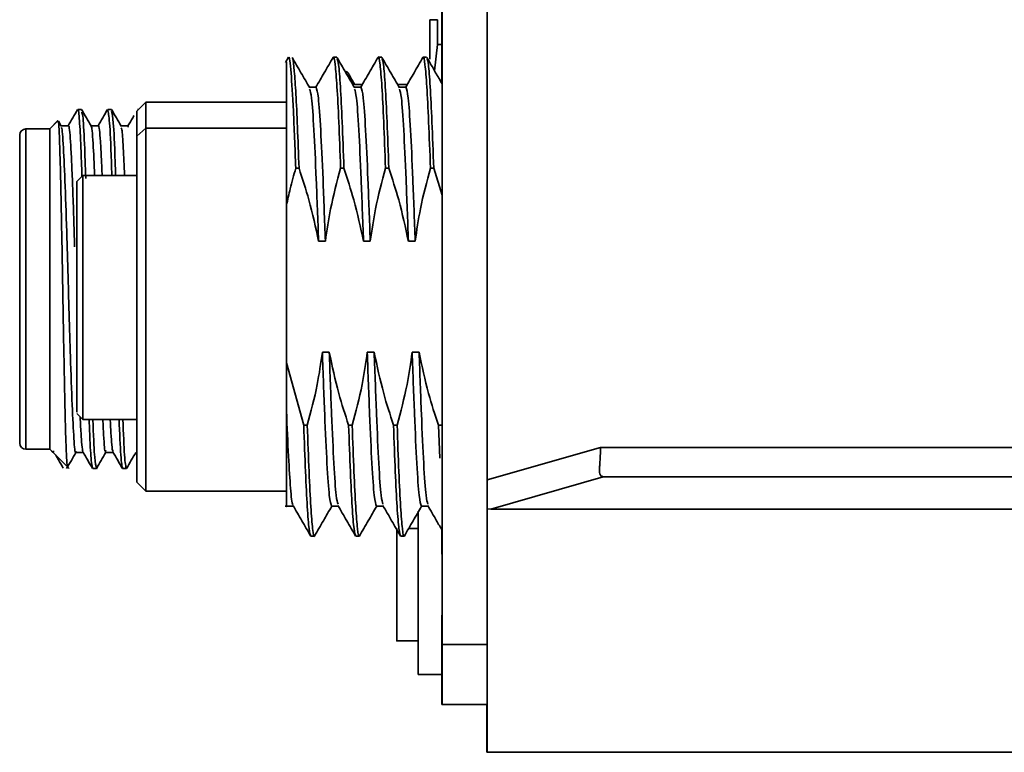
# Paper-space layout '图纸1' of a CAD drawing. Header units: millimetres. Extents: x 98 to 175, y 94 to 269.
# Tile 1 of 13: x 113.09 to 119.67, y 93.75 to 98.65. Entities that reach past the tile are written whole.
import ezdxf

# ---------------------------------------------------------------- set-up
doc = ezdxf.new("R2010")
doc.units = ezdxf.units.MM

psp = doc.layouts.new('图纸1')

# ---------------------------------------------------------------- linework, layer by layer
at = {"color": 7, "linetype": 'Continuous', "lineweight": 35}
for p, q in [((116.21, 107.4344), (116.21, 94.2544)), ((116.2101, 107.4344), (116.2101, 95.5745)), ((115.91, 103.9112), (115.91, 94.4744)), ((115.91, 102.928), (115.91, 95.4908)), ((115.9087, 98.8144), (115.9087, 98.3144)), ((115.9088, 98.8144), (115.9088, 98.3144)), ((115.9092, 98.8144), (115.9092, 98.3144)), ((115.9092, 98.8144), (115.9092, 98.3144)), ((115.91, 98.8144), (115.91, 98.3144)), ((115.8795, 98.4854), (115.8596, 98.3086)), ((115.9086, 98.4854), (115.8795, 98.4854)), ((114.8844, 98.4003), (114.8634, 98.3641)), ((115.2065, 98.3992), (115.1833, 98.3992)), ((115.5065, 98.3992), (115.4833, 98.3992)), ((115.8065, 98.3992), (115.7833, 98.3992)), ((115.2743, 98.3064), (115.2658, 98.2979)), ((115.2738, 98.3059), (115.2658, 98.2979)), ((115.2753, 98.2961), (115.2738, 98.3059)), ((115.9087, 98.3144), (115.9087, 98.2237)), ((115.9088, 98.2237), (115.9088, 98.3144)), ((115.9092, 98.3144), (115.9092, 98.223)), ((115.9092, 98.223), (115.9092, 98.3144)), ((115.91, 98.3144), (115.91, 95.7144)), ((115.0677, 98.1992), (115.0229, 98.1992)), ((115.3677, 98.1992), (115.3229, 98.1992)), ((115.3773, 98.2178), (115.3259, 98.2178)), ((115.677, 98.2178), (115.6122, 98.2178)), ((115.6677, 98.1992), (115.6229, 98.1992)), ((113.9299, 98.0992), (113.8699, 98.0392)), ((114.8699, 98.0992), (113.9299, 98.0992)), ((113.5008, 98.0505), (113.4759, 98.0505)), ((113.6743, 98.0392), (113.6759, 98.0505)), ((113.7009, 98.0505), (113.6759, 98.0505)), ((113.8812, 98.0505), (113.8759, 98.0505)), ((113.3444, 97.9765), (113.2884, 97.9205)), ((113.3439, 97.976), (113.2884, 97.9205)), ((113.3655, 97.9398), (113.3473, 97.9713)), ((113.4137, 97.9422), (113.3642, 97.9422)), ((113.6137, 97.9422), (113.5642, 97.9422)), ((113.8134, 97.9422), (113.7642, 97.9422)), ((113.8118, 97.9366), (113.8134, 97.9326)), ((113.2884, 97.9205), (113.1284, 97.9205)), ((113.87, 97.8731), (113.93, 97.925)), ((114.87, 97.925), (113.93, 97.925)), ((113.87, 97.6088), (113.5099, 97.6088)), ((114.932, 97.658), (114.9541, 97.658)), ((115.232, 97.658), (115.2541, 97.658)), ((115.532, 97.658), (115.5541, 97.658)), ((115.832, 97.658), (115.8541, 97.658)), ((115.9098, 97.478), (115.8541, 97.658)), ((115.9098, 96.0289), (115.9098, 97.667)), ((113.4699, 97.5683), (113.4699, 97.4892)), ((113.4699, 97.4892), (113.4699, 97.5683)), ((114.8701, 96.3568), (114.8701, 97.4105)), ((115.0848, 97.17), (115.1299, 97.17)), ((115.3848, 97.17), (115.4299, 97.17)), ((115.6848, 97.17), (115.7299, 97.17)), ((115.1561, 96.4284), (115.1098, 96.4284)), ((115.4561, 96.4284), (115.4098, 96.4284)), ((115.7561, 96.4284), (115.7098, 96.4284)), ((114.8701, 96.3568), (114.9851, 95.9404)), ((114.8701, 96.3568), (114.8701, 96.0353)), ((113.4699, 96.0192), (113.5099, 95.9792)), ((113.5099, 95.9792), (113.87, 95.9792)), ((115.0093, 95.9404), (114.9851, 95.9404)), ((115.3093, 95.9404), (115.2851, 95.9404)), ((115.6093, 95.9404), (115.5851, 95.9404)), ((115.9093, 95.9404), (115.8851, 95.9404)), ((115.8937, 95.7204), (115.8851, 95.9404)), ((115.9098, 95.701), (115.9098, 95.9136)), ((113.2884, 95.7805), (113.1284, 95.7805)), ((113.2884, 95.7805), (113.4189, 95.65)), ((113.2884, 95.7805), (113.3106, 95.7582)), ((113.3101, 95.7587), (113.2884, 95.7805)), ((113.3177, 95.7656), (113.3101, 95.7644)), ((113.3101, 95.7587), (113.3101, 95.7644)), ((116.2101, 95.5745), (116.9685, 95.7909)), ((116.9685, 95.7909), (120.0913, 95.7909)), ((113.4631, 95.7587), (113.5126, 95.7587)), ((113.6632, 95.7587), (113.7126, 95.7587)), ((113.6009, 95.6505), (113.5759, 95.6505)), ((113.6009, 95.6505), (113.603, 95.663)), ((113.8009, 95.6505), (113.7759, 95.6505)), ((113.8025, 95.6625), (113.8009, 95.6505)), ((116.9857, 95.5944), (116.2354, 95.3798)), ((117.007, 95.5944), (116.9876, 95.5949)), ((117.007, 95.5944), (127.0512, 95.5944)), ((113.8699, 95.5592), (113.9299, 95.4992)), ((113.9299, 95.4992), (114.8699, 95.4992)), ((114.8606, 95.3992), (114.9166, 95.3992)), ((115.172, 95.3992), (115.2166, 95.3992)), ((115.472, 95.3992), (115.5166, 95.3992)), ((115.772, 95.3992), (115.8166, 95.3992)), ((116.2101, 95.3812), (116.2101, 93.7544)), ((116.2354, 95.3798), (116.2101, 95.3812)), ((127.0513, 95.3798), (116.2354, 95.3798)), ((115.7489, 95.2494), (115.6862, 95.2494)), ((115.0333, 95.1992), (115.0565, 95.1992)), ((115.3333, 95.1992), (115.3565, 95.1992)), ((115.6333, 95.1992), (115.6565, 95.1992)), ((115.6069, 95.0573), (115.607, 95.0573)), ((115.6069, 94.9046), (115.6069, 95.0573)), ((115.607, 94.9046), (115.607, 95.0573)), ((115.6069, 94.9046), (115.6069, 94.9046)), ((115.6069, 94.8442), (115.6069, 94.9046)), ((115.607, 94.9046), (115.6069, 94.9046)), ((115.6069, 94.8442), (115.6069, 94.8442)), ((115.6069, 94.6916), (115.6069, 94.8442)), ((115.607, 94.8442), (115.6069, 94.8442)), ((115.607, 94.8442), (115.607, 94.9046)), ((115.607, 94.9046), (115.607, 94.9046)), ((115.607, 94.6916), (115.607, 94.8442)), ((115.607, 94.8442), (115.607, 94.8442)), ((115.6069, 94.6916), (115.607, 94.6916)), ((115.9097, 94.5544), (115.9094, 94.5544)), ((115.6069, 94.4994), (115.7489, 94.4994)), ((115.9094, 94.4544), (115.9097, 94.4544)), ((115.7489, 94.2744), (115.9089, 94.2744)), ((115.9079, 94.2744), (115.908, 94.0744)), ((115.9099, 94.0744), (115.908, 94.0744)), ((115.9099, 94.0744), (116.21, 94.0744)), ((116.2078, 93.7544), (116.2078, 94.0744)), ((116.21, 94.0542), (116.208, 94.0542)), ((116.2101, 93.7544), (116.2078, 93.7544)), ((116.2101, 93.7544), (127.0513, 93.7544))]:
    psp.add_line(p, q, dxfattribs=at)
at = {"color": 8, "linetype": 'Continuous', "lineweight": 35}
for p, q in [((113.4699, 97.4892), (113.4699, 97.4892)), ((115.91, 95.7144), (115.91, 95.7144)), ((115.91, 94.4744), (116.21, 94.4744))]:
    psp.add_line(p, q, dxfattribs=at)
at = {"color": 7, "linetype": 'Continuous', "lineweight": 35, "flags": 128}
for points in [[(115.8795, 98.4854), (115.8795, 98.5086), (115.8795, 98.5311), (115.8795, 98.5528), (115.8795, 98.5739), (115.8794, 98.5942), (115.8794, 98.6137), (115.8794, 98.6325), (115.8794, 98.6505)], [(115.9098, 97.7824), (115.9098, 98.0404), (115.9097, 98.2448), (115.9097, 98.3864), (115.9096, 98.4588), (115.9095, 98.4588), (115.9095, 98.3864), (115.9094, 98.2465)], [(114.8698, 98.3396), (114.8698, 98.3106), (114.8698, 98.2761), (114.8698, 98.2362), (114.8697, 98.1911), (114.8697, 98.1408), (114.8697, 98.0992)], [(113.87, 97.8731), (113.87, 97.9902), (113.8699, 98.0382), (113.8698, 98.0141), (113.8698, 97.9195), (113.8697, 97.7597), (113.8697, 97.6088)], [(113.0884, 95.8205), (113.0883, 95.8556), (113.0883, 95.9585), (113.0882, 96.1222), (113.0882, 96.3355), (113.0882, 96.5839), (113.0882, 96.8505), (113.0882, 97.1171), (113.0882, 97.3655), (113.0882, 97.5788), (113.0883, 97.7425), (113.0883, 97.8454), (113.0884, 97.8805)], [(113.0884, 95.8205), (113.0884, 95.8556), (113.0885, 95.9585), (113.0885, 96.1222), (113.0885, 96.3355), (113.0885, 96.5839), (113.0885, 96.8505), (113.0885, 97.1171), (113.0885, 97.3655), (113.0885, 97.5788), (113.0885, 97.7425), (113.0884, 97.8454), (113.0884, 97.8805)], [(113.1284, 95.7805), (113.1284, 95.8169), (113.1285, 95.9238), (113.1285, 96.0939), (113.1285, 96.3155), (113.1285, 96.5735), (113.1286, 96.8505), (113.1285, 97.1274), (113.1285, 97.3855), (113.1285, 97.6071), (113.1285, 97.7771), (113.1284, 97.884), (113.1284, 97.9205)], [(113.2884, 95.7805), (113.2884, 95.8169), (113.2885, 95.9238), (113.2885, 96.0939), (113.2885, 96.3155), (113.2885, 96.5735), (113.2886, 96.8505), (113.2885, 97.1274), (113.2885, 97.3855), (113.2885, 97.6071), (113.2885, 97.7771), (113.2884, 97.884), (113.2884, 97.9205)], [(113.8697, 97.6088), (113.8698, 97.719), (113.8698, 97.8546), (113.8699, 97.916), (113.8699, 97.8989), (113.87, 97.8044), (113.87, 97.6393), (113.8701, 97.415), (113.8701, 97.1475), (113.8701, 96.8554), (113.8701, 96.5594)], [(113.8697, 95.9792), (113.8697, 95.9049), (113.8698, 95.7253), (113.8698, 95.6082), (113.8699, 95.5602), (113.8699, 95.5843), (113.87, 95.6789), (113.87, 95.8387), (113.8701, 96.0543), (113.8701, 96.3132), (113.8701, 96.6003), (113.8701, 96.899), (113.8701, 97.1919), (113.8701, 97.4619), (113.8701, 97.6935), (113.87, 97.8731)], [(113.93, 97.925), (113.9301, 97.7448), (113.9301, 97.5136), (113.9301, 97.2438), (113.9301, 96.9501), (113.9301, 96.6483), (113.9301, 96.3546), (113.9301, 96.0848), (113.9301, 95.8536), (113.93, 95.6734), (113.93, 95.5538), (113.9299, 95.5014), (113.9299, 95.4992)], [(114.87, 97.925), (114.8701, 97.7448), (114.8701, 97.5136), (114.8701, 97.2438), (114.8701, 96.9501), (114.8701, 96.6483), (114.8701, 96.3546), (114.8701, 96.0848), (114.8701, 95.8536), (114.87, 95.6734), (114.87, 95.5538), (114.8699, 95.5014), (114.8699, 95.4992)], [(113.0884, 95.8605), (113.0883, 95.9006), (113.0883, 96.0176), (113.0882, 96.2022), (113.0882, 96.4392), (113.0882, 96.7096), (113.0882, 96.9914), (113.0882, 97.2617), (113.0882, 97.4988), (113.0883, 97.6833), (113.0883, 97.8004), (113.0884, 97.8405)], [(113.0884, 95.8605), (113.0884, 95.9006), (113.0885, 96.0176), (113.0885, 96.2022), (113.0885, 96.4392), (113.0885, 96.7096), (113.0885, 96.9914), (113.0885, 97.2617), (113.0885, 97.4988), (113.0885, 97.6833), (113.0884, 97.8004), (113.0884, 97.8405)], [(115.9098, 97.7824), (115.9098, 97.7695), (115.9098, 97.756), (115.9098, 97.742), (115.9098, 97.7275), (115.9098, 97.7127), (115.9098, 97.6976), (115.9098, 97.6823), (115.9098, 97.667)], [(113.5099, 95.9792), (113.5099, 95.9792), (113.5099, 96.0154), (113.51, 96.1208), (113.51, 96.2861), (113.51, 96.4967), (113.51, 96.734), (113.51, 96.9771), (113.51, 97.2044), (113.51, 97.396), (113.51, 97.5349), (113.5099, 97.6088)], [(113.4699, 97.5683), (113.4698, 97.4909), (113.4698, 97.3462), (113.4698, 97.1484), (113.4697, 96.9166), (113.4697, 96.6734), (113.4698, 96.4424), (113.4698, 96.2462), (113.4698, 96.1036), (113.4699, 96.0287), (113.4699, 96.0287), (113.47, 96.1036), (113.47, 96.2462), (113.47, 96.4424), (113.47, 96.6734), (113.47, 96.9166), (113.47, 97.1484), (113.47, 97.3462), (113.47, 97.4909), (113.4699, 97.5683)], [(113.4699, 97.4892), (113.4699, 97.4395), (113.4699, 97.3973), (113.4699, 97.3691), (113.4699, 97.3592), (113.4699, 97.3691), (113.4699, 97.3973), (113.4699, 97.4395), (113.4699, 97.4892)], [(113.4698, 97.2088), (113.4698, 97.2394), (113.4698, 97.2811), (113.4698, 97.3269), (113.4698, 97.3687), (113.4698, 97.3993), (113.4698, 97.4134), (113.4698, 97.4086), (113.4699, 97.3858), (113.4699, 97.3488), (113.4699, 97.304)], [(113.4699, 97.2088), (113.4699, 97.2394), (113.4699, 97.2811), (113.4699, 97.3269), (113.4699, 97.3687), (113.4699, 97.3993), (113.4699, 97.4134), (113.47, 97.4086), (113.47, 97.3858), (113.47, 97.3488), (113.47, 97.304)], [(113.4699, 97.304), (113.4699, 97.2755), (113.4699, 97.249), (113.4699, 97.2262), (113.4698, 97.2088), (113.4698, 97.1978), (113.4698, 97.194), (113.4698, 97.1978), (113.4698, 97.2088)], [(113.47, 97.304), (113.47, 97.2755), (113.47, 97.249), (113.47, 97.2262), (113.47, 97.2088), (113.4699, 97.1978), (113.4699, 97.194), (113.4699, 97.1978), (113.4699, 97.2088)], [(113.4698, 96.9294), (113.4698, 96.96), (113.4698, 97.0018), (113.4698, 97.0475), (113.4698, 97.0893), (113.4698, 97.1199), (113.4698, 97.1341), (113.4698, 97.1293), (113.4698, 97.1064), (113.4698, 97.0694), (113.4698, 97.0247)], [(113.4699, 96.9239), (113.4699, 96.9546), (113.4699, 96.9963), (113.4699, 97.0421), (113.4699, 97.0839), (113.4699, 97.1145), (113.4699, 97.1286), (113.4699, 97.1238), (113.4699, 97.101), (113.4699, 97.0639), (113.4699, 97.0192)], [(113.47, 96.9294), (113.47, 96.96), (113.47, 97.0018), (113.47, 97.0475), (113.47, 97.0893), (113.47, 97.1199), (113.47, 97.1341), (113.47, 97.1293), (113.47, 97.1064), (113.47, 97.0694), (113.47, 97.0247)], [(113.4698, 97.0247), (113.4698, 96.9962), (113.4698, 96.9697), (113.4698, 96.9469), (113.4698, 96.9294), (113.4698, 96.9184), (113.4698, 96.9147), (113.4698, 96.9184), (113.4698, 96.9294)], [(113.4699, 97.0192), (113.4699, 96.9907), (113.4699, 96.9642), (113.4699, 96.9414), (113.4699, 96.9239), (113.4699, 96.913), (113.4699, 96.9092), (113.4699, 96.913), (113.4699, 96.9239)], [(113.47, 97.0247), (113.47, 96.9962), (113.47, 96.9697), (113.47, 96.9469), (113.47, 96.9294), (113.47, 96.9184), (113.47, 96.9147), (113.47, 96.9184), (113.47, 96.9294)], [(113.4698, 96.5939), (113.4698, 96.6246), (113.4698, 96.6663), (113.4698, 96.7121), (113.4698, 96.7539), (113.4698, 96.7845), (113.4699, 96.7986), (113.4699, 96.7938), (113.4699, 96.771), (113.4699, 96.7339), (113.4699, 96.6892)], [(113.4698, 96.5563), (113.4698, 96.5869), (113.4698, 96.6287), (113.4698, 96.6744), (113.4698, 96.7162), (113.4698, 96.7468), (113.4698, 96.7609), (113.4698, 96.7562), (113.4698, 96.7333), (113.4698, 96.6963), (113.4698, 96.6515)], [(113.4699, 96.5939), (113.4699, 96.6246), (113.4699, 96.6663), (113.4699, 96.7121), (113.4699, 96.7539), (113.4699, 96.7845), (113.4699, 96.7986), (113.4699, 96.7938), (113.4699, 96.771), (113.4699, 96.7339), (113.4699, 96.6892)], [(113.47, 96.5563), (113.47, 96.5869), (113.47, 96.6287), (113.47, 96.6744), (113.47, 96.7162), (113.47, 96.7468), (113.47, 96.7609), (113.47, 96.7562), (113.47, 96.7333), (113.47, 96.6963), (113.47, 96.6515)], [(113.4699, 96.6892), (113.4699, 96.6607), (113.4699, 96.6342), (113.4699, 96.6114), (113.4699, 96.5939), (113.4699, 96.583), (113.4699, 96.5792), (113.4699, 96.583), (113.4698, 96.5939)], [(113.4699, 96.6892), (113.4699, 96.6607), (113.4699, 96.6342), (113.4699, 96.6114), (113.4699, 96.5939), (113.4699, 96.583), (113.4699, 96.5792), (113.4699, 96.583), (113.4699, 96.5939)], [(113.4698, 96.6515), (113.4698, 96.6231), (113.4698, 96.5965), (113.4698, 96.5738), (113.4698, 96.5563), (113.4698, 96.5453), (113.4698, 96.5415), (113.4698, 96.5453), (113.4698, 96.5563)], [(113.47, 96.6515), (113.47, 96.6231), (113.47, 96.5965), (113.47, 96.5738), (113.47, 96.5563), (113.47, 96.5453), (113.47, 96.5415), (113.47, 96.5453), (113.47, 96.5563)], [(113.4698, 96.2446), (113.4698, 96.2752), (113.4698, 96.317), (113.4698, 96.3627), (113.4698, 96.4045), (113.4698, 96.4351), (113.4698, 96.4492), (113.4698, 96.4444), (113.4698, 96.4216), (113.4698, 96.3846), (113.4698, 96.3398)], [(113.4699, 96.2446), (113.4699, 96.2752), (113.4699, 96.317), (113.4699, 96.3627), (113.4699, 96.4045), (113.4699, 96.4351), (113.47, 96.4492), (113.47, 96.4444), (113.47, 96.4216), (113.47, 96.3846), (113.47, 96.3398)], [(113.4698, 96.3398), (113.4698, 96.3114), (113.4698, 96.2848), (113.4698, 96.2621), (113.4698, 96.2446), (113.4698, 96.2336), (113.4698, 96.2298), (113.4698, 96.2336), (113.4698, 96.2446)], [(113.47, 96.3398), (113.47, 96.3114), (113.47, 96.2848), (113.47, 96.2621), (113.47, 96.2446), (113.47, 96.2336), (113.47, 96.2298), (113.47, 96.2336), (113.4699, 96.2446)], [(113.4699, 96.1239), (113.4699, 96.1546), (113.4699, 96.1963), (113.4699, 96.2421), (113.4699, 96.2839), (113.4699, 96.3145), (113.4699, 96.3286), (113.4699, 96.3238), (113.4699, 96.301), (113.4699, 96.2639), (113.4699, 96.2192)], [(113.4699, 96.2192), (113.4699, 96.1907), (113.4699, 96.1642), (113.4699, 96.1414), (113.4699, 96.1239), (113.4699, 96.113), (113.4699, 96.1092), (113.4699, 96.113), (113.4699, 96.1239)], [(114.8699, 95.4003), (114.8699, 95.4167), (114.87, 95.4528), (114.87, 95.5081), (114.87, 95.5817), (114.87, 95.6727), (114.8701, 95.7796), (114.8701, 95.9011), (114.8701, 96.0353)], [(115.9098, 96.0289), (115.9098, 96.0136), (115.9098, 95.9983), (115.9098, 95.9832), (115.9098, 95.9684), (115.9098, 95.954), (115.9098, 95.94), (115.9098, 95.9265), (115.9098, 95.9136)], [(115.91, 95.7144), (115.91, 95.4881), (115.9099, 95.2705), (115.9099, 95.0699), (115.9099, 94.8942), (115.9099, 94.7499), (115.9098, 94.6427), (115.9098, 94.5767), (115.9097, 94.5544)], [(115.9097, 94.4544), (115.9098, 94.4734), (115.9098, 94.53), (115.9099, 94.6223), (115.9099, 94.7476), (115.9099, 94.9022), (115.9099, 95.0812), (115.91, 95.2794), (115.91, 95.4908)], [(115.7489, 94.2744), (115.749, 94.3106), (115.749, 94.4148), (115.749, 94.5744), (115.7491, 94.7702), (115.7491, 94.9786), (115.749, 95.1744), (115.749, 95.334), (115.749, 95.3668)], [(115.7489, 95.3665), (115.7489, 95.334), (115.7489, 95.2462)], [(115.607, 94.8744), (115.607, 94.7309), (115.607, 94.6092), (115.607, 94.528), (115.6069, 94.4994), (115.6069, 94.528), (115.6069, 94.6092), (115.6069, 94.7309), (115.6069, 94.8744), (115.6069, 95.0179), (115.6069, 95.1396), (115.6069, 95.2209), (115.6069, 95.2494), (115.607, 95.2209), (115.607, 95.1396), (115.607, 95.0179), (115.607, 94.8744)], [(115.7489, 95.2494), (115.749, 95.2209), (115.749, 95.1396), (115.749, 95.0179), (115.749, 94.8744)], [(115.9089, 94.2744), (115.909, 94.3106), (115.909, 94.4148), (115.909, 94.5744), (115.9091, 94.7702), (115.9091, 94.9786), (115.909, 95.1744), (115.909, 95.2465)], [(115.9092, 95.2384), (115.9092, 95.2322), (115.9092, 95.0144), (115.9092, 94.8235), (115.9093, 94.6668), (115.9093, 94.5503), (115.9094, 94.4786), (115.9094, 94.4544)], [(115.9096, 95.228), (115.9096, 95.2371), (115.9096, 95.2541)], [(115.9094, 94.5544), (115.9094, 94.5767), (115.9093, 94.6427), (115.9093, 94.7499), (115.9093, 94.8942), (115.9092, 95.0699), (115.9092, 95.2258)], [(115.749, 94.8744), (115.749, 94.7309), (115.749, 94.6092), (115.749, 94.528), (115.7489, 94.4994)], [(115.7489, 94.4994), (115.7489, 94.4148), (115.7489, 94.3106), (115.7489, 94.2744)], [(115.91, 94.4744), (115.91, 94.3964), (115.91, 94.3213), (115.91, 94.2522), (115.91, 94.1916), (115.91, 94.1418), (115.91, 94.1049), (115.9099, 94.0821), (115.9099, 94.0744)], [(116.21, 94.2544), (116.21, 94.2153), (116.21, 94.1778), (116.21, 94.1432), (116.21, 94.1128), (116.21, 94.0879), (116.21, 94.0694), (116.21, 94.058), (116.21, 94.0542)], [(116.208, 94.0542), (116.2079, 94.058), (116.2079, 94.0694), (116.2079, 94.0744)]]:
    psp.add_lwpolyline(points, dxfattribs=at)
at = {"color": 7, "linetype": 'Continuous', "lineweight": 35}
for centre, radius, start, end in [((296.3232, 98.4001), 180.4951, 179.920523, 180.004182), ((-95.3311, 98.3806), 211.1597, 0.002533, 0.073228), ((54.1278, 97.9709), 59.8022, 359.956078, 0.122946), ((54.9901, 97.9708), 59.8799, 359.956172, 0.122823), ((113.1284, 97.8805), 0.04, 90, 180), ((113.1284, 95.8205), 0.04, 180, 270)]:
    psp.add_arc(centre, radius, start, end, dxfattribs=at)
for points, knots in [([(115.8284, 98.6505), (115.8295, 98.6505), (115.8315, 98.6505), (115.8444, 98.6505), (115.8592, 98.6505), (115.8727, 98.6505), (115.8794, 98.6505)], [0, 0, 0, 0, 0.340615, 0.55999, 0.779146, 1, 1, 1, 1]), ([(114.932, 97.658), (114.9269, 97.7941), (114.9165, 98.0662), (114.901, 98.3086), (114.8898, 98.418), (114.8839, 98.3924), (114.8831, 98.3892)], [0, 0, 0, 0, 0.318074, 0.636148, 0.954221, 1, 1, 1, 1]), ([(115.0259, 98.1941), (115.0062, 98.2282), (114.9667, 98.2963), (114.9273, 98.3644), (114.9076, 98.3985)], [0, 0, 0, 0, 0.499931, 1, 1, 1, 1]), ([(115.182, 98.3986), (115.1623, 98.3645), (115.1238, 98.2981), (115.0853, 98.2316), (115.0666, 98.1992)], [0, 0, 0, 0, 0.512832, 1, 1, 1, 1]), ([(115.232, 97.658), (115.228, 97.7656), (115.2199, 97.9808), (115.2077, 98.2173), (115.1955, 98.3604), (115.1865, 98.4161), (115.1815, 98.3923), (115.1806, 98.388)], [0, 0, 0, 0, 0.236767, 0.473534, 0.710301, 0.947068, 1, 1, 1, 1]), ([(115.3259, 98.1941), (115.3062, 98.2282), (115.2667, 98.2963), (115.2273, 98.3645), (115.2075, 98.3986)], [0, 0, 0, 0, 0.499931, 1, 1, 1, 1]), ([(115.482, 98.3986), (115.4623, 98.3645), (115.4238, 98.2981), (115.3853, 98.2316), (115.3666, 98.1992)], [0, 0, 0, 0, 0.512832, 1, 1, 1, 1]), ([(115.532, 97.658), (115.528, 97.7656), (115.5199, 97.9808), (115.5077, 98.2173), (115.4955, 98.3604), (115.4865, 98.4161), (115.4815, 98.3923), (115.4806, 98.388)], [0, 0, 0, 0, 0.236767, 0.473534, 0.710301, 0.947068, 1, 1, 1, 1]), ([(115.6259, 98.1941), (115.6062, 98.2282), (115.5667, 98.2963), (115.5273, 98.3645), (115.5075, 98.3986)], [0, 0, 0, 0, 0.499931, 1, 1, 1, 1]), ([(115.782, 98.3986), (115.7623, 98.3645), (115.7238, 98.2981), (115.6853, 98.2316), (115.6666, 98.1992)], [0, 0, 0, 0, 0.512832, 1, 1, 1, 1]), ([(115.832, 97.658), (115.828, 97.7656), (115.8199, 97.9808), (115.8077, 98.2173), (115.7955, 98.3604), (115.7865, 98.4161), (115.7815, 98.3923), (115.7806, 98.388)], [0, 0, 0, 0, 0.236767, 0.473534, 0.710301, 0.947068, 1, 1, 1, 1]), ([(115.91, 98.2216), (115.8955, 98.2465), (115.8614, 98.3055), (115.8273, 98.3645), (115.8075, 98.3986)], [0, 0, 0, 0, 0.422294, 1, 1, 1, 1]), ([(114.8699, 98.3604), (114.8699, 98.3632), (114.8699, 98.3795), (114.87, 98.2249), (114.8701, 97.902), (114.8701, 97.5745), (114.8701, 97.4105)], [0, 0, 0, 0, 0.064651, 0.376359, 0.687673, 1, 1, 1, 1]), ([(114.9084, 98.3886), (114.9096, 98.389), (114.9143, 98.3907), (114.9225, 98.3147), (114.933, 98.163), (114.9436, 97.943), (114.9506, 97.753), (114.9541, 97.658)], [0, 0, 0, 0, 0.076604, 0.307453, 0.538302, 0.769151, 1, 1, 1, 1]), ([(115.2089, 98.3891), (115.212, 98.3808), (115.2192, 98.362), (115.2303, 98.214), (115.2422, 97.9817), (115.2502, 97.7659), (115.2541, 97.658)], [0, 0, 0, 0, 0.210345, 0.473563, 0.736782, 1, 1, 1, 1]), ([(115.5089, 98.3891), (115.512, 98.3808), (115.5192, 98.362), (115.5303, 98.214), (115.5422, 97.9817), (115.5502, 97.7659), (115.5541, 97.658)], [0, 0, 0, 0, 0.210345, 0.473563, 0.736782, 1, 1, 1, 1]), ([(115.8089, 98.3891), (115.812, 98.3808), (115.8192, 98.362), (115.8303, 98.214), (115.8422, 97.9817), (115.8502, 97.7659), (115.8541, 97.658)], [0, 0, 0, 0, 0.210345, 0.473563, 0.736782, 1, 1, 1, 1]), ([(115.3276, 98.2148), (115.3159, 98.2351), (115.2998, 98.263), (115.2836, 98.2909), (115.2793, 98.2984)], [0, 0, 0, 0, 0.729645, 1, 1, 1, 1]), ([(115.0848, 97.17), (115.0795, 97.313), (115.0691, 97.5989), (115.0534, 97.9293), (115.0387, 98.1457), (115.0291, 98.1736), (115.0248, 98.1862)], [0, 0, 0, 0, 0.261602, 0.523204, 0.784806, 1, 1, 1, 1]), ([(115.3848, 97.17), (115.3795, 97.313), (115.3691, 97.5989), (115.3534, 97.9293), (115.3387, 98.1457), (115.3291, 98.1736), (115.3248, 98.1862)], [0, 0, 0, 0, 0.261602, 0.523204, 0.784806, 1, 1, 1, 1]), ([(115.6848, 97.17), (115.6795, 97.313), (115.6691, 97.5989), (115.6534, 97.9293), (115.6387, 98.1457), (115.6291, 98.1736), (115.6248, 98.1862)], [0, 0, 0, 0, 0.261602, 0.523204, 0.784806, 1, 1, 1, 1]), ([(113.4747, 98.0498), (113.4641, 98.0315), (113.443, 97.9949), (113.4219, 97.9584), (113.4113, 97.9401)], [0, 0, 0, 0, 0.500021, 1, 1, 1, 1]), ([(113.5042, 97.603), (113.5019, 97.6701), (113.4963, 97.833), (113.4873, 97.9838), (113.4802, 98.0631), (113.4764, 98.0453), (113.4759, 98.0429)], [0, 0, 0, 0, 0.245185, 0.59496, 0.944735, 1, 1, 1, 1]), ([(113.5653, 97.9403), (113.5547, 97.9586), (113.5336, 97.9951), (113.5124, 98.0317), (113.5019, 98.05)], [0, 0, 0, 0, 0.499976, 1, 1, 1, 1]), ([(113.5023, 98.0317), (113.5047, 98.0281), (113.511, 98.0188), (113.5201, 97.8603), (113.5268, 97.6704), (113.5296, 97.59)], [0, 0, 0, 0, 0.2706382, 0.691353, 1, 1, 1, 1]), ([(113.6747, 98.0498), (113.6641, 98.0315), (113.643, 97.9949), (113.6219, 97.9584), (113.6113, 97.9401)], [0, 0, 0, 0, 0.500021, 1, 1, 1, 1]), ([(113.6759, 98.0505), (113.6801, 98.0308), (113.6884, 97.9915), (113.6978, 97.8032), (113.703, 97.6396), (113.7039, 97.6088)], [0, 0, 0, 0, 0.448109, 0.896218, 1, 1, 1, 1]), ([(113.7655, 97.9398), (113.755, 97.9581), (113.7338, 97.9947), (113.7127, 98.0312), (113.7021, 98.0495)], [0, 0, 0, 0, 0.499978, 1, 1, 1, 1]), ([(113.7025, 98.0382), (113.7062, 98.0206), (113.714, 97.9826), (113.7228, 97.803), (113.728, 97.6396), (113.7289, 97.6088)], [0, 0, 0, 0, 0.412792, 0.889577, 1, 1, 1, 1]), ([(113.8516, 98.0098), (113.8488, 98.0049), (113.8354, 97.9817), (113.822, 97.9585), (113.8114, 97.9403)], [0, 0, 0, 0, 0.211776, 1, 1, 1, 1]), ([(113.345, 97.97), (113.3462, 97.9663), (113.349, 97.9578), (113.3533, 97.8744), (113.358, 97.7358), (113.3627, 97.5469), (113.3673, 97.32), (113.372, 97.0661), (113.3767, 96.7987), (113.3813, 96.5319), (113.386, 96.2798), (113.3906, 96.0563), (113.3952, 95.8727), (113.3998, 95.7417), (113.4041, 95.6674), (113.4068, 95.6672), (113.408, 95.6672)], [0, 0, 0, 0, 0.054804, 0.12706, 0.199613, 0.272463, 0.345609, 0.419053, 0.492793, 0.56683, 0.641165, 0.715796, 0.790723, 0.865948, 0.94147, 1, 1, 1, 1]), ([(113.4134, 97.9366), (113.4142, 97.9381), (113.4173, 97.9432), (113.4226, 97.9029), (113.4292, 97.8181), (113.4359, 97.6888), (113.4425, 97.5239), (113.449, 97.3366), (113.4532, 97.1984), (113.4552, 97.1325)], [0, 0, 0, 0, 0.061567, 0.220271, 0.378974, 0.537677, 0.696381, 0.855084, 1, 1, 1, 1]), ([(113.5649, 97.9314), (113.5655, 97.9334), (113.57, 97.9485), (113.578, 97.8486), (113.5854, 97.6854), (113.5888, 97.6088)], [0, 0, 0, 0, 0.075495, 0.566465, 1, 1, 1, 1]), ([(113.6134, 97.9393), (113.6137, 97.9402), (113.6162, 97.9476), (113.621, 97.9165), (113.6276, 97.8427), (113.6336, 97.7379), (113.6374, 97.6464), (113.6389, 97.6088)], [0, 0, 0, 0, 0.037835, 0.298066, 0.558297, 0.818528, 1, 1, 1, 1]), ([(113.3652, 97.9257), (113.3663, 97.9279), (113.3713, 97.938), (113.3802, 97.8093), (113.3919, 97.5532), (113.4036, 97.193), (113.4153, 96.79), (113.4269, 96.3952), (113.4386, 96.0574), (113.4502, 95.8386), (113.4584, 95.7417), (113.4628, 95.7646), (113.4634, 95.7674)], [0, 0, 0, 0, 0.033222, 0.152013, 0.270802, 0.389593, 0.508383, 0.627173, 0.745963, 0.864754, 0.983544, 1, 1, 1, 1]), ([(113.7651, 97.9281), (113.767, 97.9263), (113.772, 97.9213), (113.7799, 97.8137), (113.786, 97.6741), (113.7889, 97.6088)], [0, 0, 0, 0, 0.229391, 0.639455, 1, 1, 1, 1]), ([(113.5099, 97.6088), (113.5024, 97.6013), (113.4891, 97.5878), (113.4758, 97.5742), (113.4699, 97.5683)], [0, 0, 0, 0, 0.559972, 1, 1, 1, 1]), ([(114.932, 97.658), (114.9193, 97.6121), (114.8966, 97.5301), (114.8782, 97.4471), (114.8701, 97.4105)], [0, 0, 0, 0, 0.560019, 1, 1, 1, 1]), ([(115.0848, 97.17), (115.0649, 97.2623), (115.0294, 97.4272), (114.9771, 97.5874), (114.9541, 97.658)], [0, 0, 0, 0, 0.559887, 1, 1, 1, 1]), ([(115.232, 97.658), (115.2077, 97.568), (115.1643, 97.4072), (115.1404, 97.2425), (115.1299, 97.17)], [0, 0, 0, 0, 0.560034, 1, 1, 1, 1]), ([(115.3848, 97.17), (115.3649, 97.2623), (115.3294, 97.4272), (115.2771, 97.5874), (115.2541, 97.658)], [0, 0, 0, 0, 0.559887, 1, 1, 1, 1]), ([(115.532, 97.658), (115.5077, 97.568), (115.4643, 97.4072), (115.4404, 97.2425), (115.4299, 97.17)], [0, 0, 0, 0, 0.560034, 1, 1, 1, 1]), ([(115.6848, 97.17), (115.6649, 97.2623), (115.6294, 97.4272), (115.5771, 97.5874), (115.5541, 97.658)], [0, 0, 0, 0, 0.559887, 1, 1, 1, 1]), ([(115.832, 97.658), (115.8077, 97.568), (115.7643, 97.4072), (115.7404, 97.2425), (115.7299, 97.17)], [0, 0, 0, 0, 0.560034, 1, 1, 1, 1]), ([(113.8701, 96.5594), (113.8701, 96.474), (113.8701, 96.3017), (113.8701, 96.0715), (113.87, 95.8744), (113.87, 95.7264), (113.8699, 95.6309), (113.8699, 95.5962), (113.8698, 95.6131), (113.8698, 95.6734), (113.8698, 95.7034)], [0, 0, 0, 0, 0.12412, 0.250142, 0.375663, 0.500116, 0.623989, 0.749688, 0.87521, 1, 1, 1, 1]), ([(115.0093, 95.9404), (115.0334, 96.0304), (115.0764, 96.1912), (115.0996, 96.3559), (115.1098, 96.4284)], [0, 0, 0, 0, 0.560022, 1, 1, 1, 1]), ([(115.1561, 96.4284), (115.1755, 96.3361), (115.2102, 96.1712), (115.2622, 96.011), (115.2851, 95.9404)], [0, 0, 0, 0, 0.559892, 1, 1, 1, 1]), ([(115.1561, 96.4284), (115.1612, 96.2854), (115.1715, 95.9995), (115.1869, 95.6692), (115.2013, 95.4538), (115.2106, 95.426), (115.2147, 95.4136)], [0, 0, 0, 0, 0.262821, 0.525642, 0.788463, 1, 1, 1, 1]), ([(115.3093, 95.9404), (115.3334, 96.0304), (115.3764, 96.1912), (115.3996, 96.3559), (115.4098, 96.4284)], [0, 0, 0, 0, 0.560022, 1, 1, 1, 1]), ([(115.4561, 96.4284), (115.4755, 96.3361), (115.5102, 96.1712), (115.5622, 96.011), (115.5851, 95.9404)], [0, 0, 0, 0, 0.559892, 1, 1, 1, 1]), ([(115.4561, 96.4284), (115.4612, 96.2854), (115.4715, 95.9995), (115.4869, 95.6692), (115.5013, 95.4538), (115.5106, 95.426), (115.5147, 95.4136)], [0, 0, 0, 0, 0.262821, 0.525642, 0.7884631, 1, 1, 1, 1]), ([(115.6093, 95.9404), (115.6334, 96.0304), (115.6764, 96.1912), (115.6996, 96.3559), (115.7098, 96.4284)], [0, 0, 0, 0, 0.560022, 1, 1, 1, 1]), ([(115.7561, 96.4284), (115.7755, 96.3361), (115.8102, 96.1712), (115.8622, 96.011), (115.8851, 95.9404)], [0, 0, 0, 0, 0.559892, 1, 1, 1, 1]), ([(115.7561, 96.4284), (115.7612, 96.2854), (115.7715, 95.9995), (115.7869, 95.6692), (115.8013, 95.4538), (115.8106, 95.426), (115.8147, 95.4136)], [0, 0, 0, 0, 0.262821, 0.525642, 0.788463, 1, 1, 1, 1]), ([(114.8701, 96.0353), (114.8747, 95.9287), (114.8838, 95.7154), (114.8974, 95.5096), (114.9076, 95.4056), (114.9132, 95.4114), (114.9143, 95.4125)], [0, 0, 0, 0, 0.3092657, 0.6185314, 0.9277971, 1, 1, 1, 1]), ([(113.4923, 95.9968), (113.4933, 95.9737), (113.4965, 95.9017), (113.502, 95.8243), (113.5075, 95.7685), (113.5107, 95.7665), (113.5119, 95.7658)], [0, 0, 0, 0, 0.158854, 0.494642, 0.83043, 1, 1, 1, 1]), ([(113.5745, 95.6586), (113.5717, 95.6694), (113.5656, 95.6927), (113.5582, 95.816), (113.5536, 95.9423), (113.5523, 95.9792)], [0, 0, 0, 0, 0.37753, 0.818275, 1, 1, 1, 1]), ([(113.5771, 95.9792), (113.5774, 95.9679), (113.5816, 95.8439), (113.5895, 95.7012), (113.5971, 95.6674), (113.6009, 95.6505)], [0, 0, 0, 0, 0.047802, 0.523901, 1, 1, 1, 1]), ([(113.6436, 95.9792), (113.6452, 95.9436), (113.6507, 95.8232), (113.6572, 95.7509), (113.6621, 95.7692), (113.6631, 95.773)], [0, 0, 0, 0, 0.249024, 0.842381, 1, 1, 1, 1]), ([(113.693, 95.9792), (113.6933, 95.973), (113.6957, 95.9163), (113.7004, 95.8455), (113.7064, 95.7754), (113.7102, 95.7677), (113.7119, 95.7643)], [0, 0, 0, 0, 0.04277, 0.390925, 0.73908, 1, 1, 1, 1]), ([(113.7521, 95.9792), (113.7559, 95.8878), (113.7638, 95.6963), (113.7717, 95.6662), (113.7759, 95.6505)], [0, 0, 0, 0, 0.47715, 1, 1, 1, 1]), ([(113.7771, 95.9792), (113.7809, 95.8878), (113.7888, 95.6963), (113.7967, 95.6662), (113.8009, 95.6505)], [0, 0, 0, 0, 0.47715, 1, 1, 1, 1]), ([(113.8698, 95.7032), (113.8698, 95.7492), (113.8698, 95.8245), (113.8697, 95.9358), (113.8697, 95.9792)], [0, 0, 0, 0, 0.610667, 1, 1, 1, 1]), ([(115.0093, 95.9404), (115.0132, 95.8328), (115.0211, 95.6176), (115.0329, 95.3811), (115.0447, 95.2383), (115.0533, 95.1824), (115.058, 95.2053), (115.0588, 95.2092)], [0, 0, 0, 0, 0.238195, 0.47639, 0.714585, 0.95278, 1, 1, 1, 1]), ([(115.3093, 95.9404), (115.3132, 95.8328), (115.3211, 95.6176), (115.3329, 95.3811), (115.3447, 95.2383), (115.3533, 95.1824), (115.358, 95.2053), (115.3588, 95.2092)], [0, 0, 0, 0, 0.2381949, 0.4763898, 0.7145847, 0.9527796, 1, 1, 1, 1]), ([(115.6093, 95.9404), (115.6132, 95.8328), (115.6211, 95.6176), (115.6329, 95.3811), (115.6447, 95.2383), (115.6533, 95.1824), (115.658, 95.2053), (115.6588, 95.2092)], [0, 0, 0, 0, 0.238195, 0.47639, 0.714585, 0.95278, 1, 1, 1, 1]), ([(116.9685, 95.7909), (116.9674, 95.7656), (116.9657, 95.7277), (116.9635, 95.6797), (116.9609, 95.6477), (116.961, 95.6221), (116.9674, 95.6004), (116.9796, 95.5971), (116.9876, 95.5949)], [0, 0, 0, 0, 0.254007, 0.380038, 0.500545, 0.620085, 0.750712, 1, 1, 1, 1]), ([(113.3292, 95.7396), (113.3352, 95.7293), (113.3518, 95.7008), (113.3683, 95.6722), (113.3789, 95.6541)], [0, 0, 0, 0, 0.363136, 1, 1, 1, 1]), ([(113.4016, 95.6506), (113.4122, 95.6689), (113.433, 95.7049), (113.4538, 95.741), (113.4641, 95.7587)], [0, 0, 0, 0, 0.507028, 1, 1, 1, 1]), ([(113.5115, 95.7607), (113.522, 95.7424), (113.5432, 95.7058), (113.5643, 95.6693), (113.5749, 95.651)], [0, 0, 0, 0, 0.49998, 1, 1, 1, 1]), ([(113.6002, 95.6499), (113.6108, 95.6681), (113.6319, 95.7046), (113.653, 95.7411), (113.6636, 95.7594)], [0, 0, 0, 0, 0.500007, 1, 1, 1, 1]), ([(113.7114, 95.7607), (113.722, 95.7424), (113.7431, 95.7058), (113.7643, 95.6693), (113.7748, 95.651)], [0, 0, 0, 0, 0.49998, 1, 1, 1, 1]), ([(113.8021, 95.6514), (113.8126, 95.6696), (113.8333, 95.7054), (113.854, 95.7412), (113.8641, 95.7587)], [0, 0, 0, 0, 0.510765, 1, 1, 1, 1]), ([(116.2101, 95.3812), (116.2101, 95.3884), (116.2101, 95.3988), (116.2101, 95.4268), (116.2101, 95.4576), (116.2101, 95.5083), (116.2101, 95.5504), (116.2101, 95.5745)], [0, 0, 0, 0, 0.266174, 0.384375, 0.49978, 0.712952, 1, 1, 1, 1]), ([(114.8699, 95.4003), (114.8699, 95.3945), (114.8698, 95.3855), (114.8698, 95.4697), (114.8698, 95.4992)], [0, 0, 0, 0, 0.6494039, 1, 1, 1, 1]), ([(114.9135, 95.4045), (114.9333, 95.3704), (114.9728, 95.3021), (115.0123, 95.2338), (115.0321, 95.1997)], [0, 0, 0, 0, 0.499921, 1, 1, 1, 1]), ([(115.0575, 95.1998), (115.0772, 95.2339), (115.1157, 95.3003), (115.1542, 95.3668), (115.1729, 95.3992)], [0, 0, 0, 0, 0.512625, 1, 1, 1, 1]), ([(115.2137, 95.4042), (115.2334, 95.3702), (115.2729, 95.302), (115.3123, 95.2338), (115.3321, 95.1997)], [0, 0, 0, 0, 0.499932, 1, 1, 1, 1]), ([(115.3575, 95.1998), (115.3772, 95.2339), (115.4157, 95.3003), (115.4542, 95.3668), (115.4729, 95.3992)], [0, 0, 0, 0, 0.512625, 1, 1, 1, 1]), ([(115.5137, 95.4042), (115.5334, 95.3702), (115.5729, 95.302), (115.6123, 95.2338), (115.6321, 95.1997)], [0, 0, 0, 0, 0.499932, 1, 1, 1, 1]), ([(115.6575, 95.1998), (115.6772, 95.2339), (115.7157, 95.3003), (115.7542, 95.3668), (115.7729, 95.3992)], [0, 0, 0, 0, 0.512625, 1, 1, 1, 1]), ([(115.8137, 95.4042), (115.8334, 95.3702), (115.8655, 95.3147), (115.8976, 95.2593), (115.91, 95.2379)], [0, 0, 0, 0, 0.614682, 1, 1, 1, 1])]:
    psp.add_open_spline(points, degree=3, knots=knots, dxfattribs=at)
for points in [[(115.0677, 98.1992), (115.0729, 98.1848), (115.0833, 98.1561), (115.0989, 97.9302), (115.1144, 97.5987), (115.1247, 97.3129), (115.1299, 97.17)], [(115.3677, 98.1992), (115.3729, 98.1848), (115.3833, 98.1561), (115.3989, 97.9302), (115.4144, 97.5987), (115.4247, 97.3129), (115.4299, 97.17)], [(115.6677, 98.1992), (115.6729, 98.1848), (115.6833, 98.1561), (115.6989, 97.9302), (115.7144, 97.5987), (115.7247, 97.3129), (115.7299, 97.17)], [(115.172, 95.3992), (115.1668, 95.4136), (115.1565, 95.4423), (115.1409, 95.6682), (115.1254, 95.9998), (115.115, 96.2855), (115.1098, 96.4284)], [(115.472, 95.3992), (115.4668, 95.4136), (115.4565, 95.4423), (115.4409, 95.6682), (115.4254, 95.9998), (115.415, 96.2855), (115.4098, 96.4284)], [(115.772, 95.3992), (115.7668, 95.4136), (115.7565, 95.4423), (115.7409, 95.6682), (115.7254, 95.9998), (115.715, 96.2855), (115.7098, 96.4284)], [(115.0333, 95.1992), (115.0293, 95.2089), (115.0213, 95.2283), (115.0092, 95.3837), (114.9972, 95.6169), (114.9891, 95.8326), (114.9851, 95.9404)], [(115.3333, 95.1992), (115.3293, 95.2089), (115.3213, 95.2283), (115.3092, 95.3837), (115.2972, 95.6169), (115.2891, 95.8326), (115.2851, 95.9404)], [(115.6333, 95.1992), (115.6293, 95.2089), (115.6213, 95.2283), (115.6092, 95.3837), (115.5972, 95.6169), (115.5891, 95.8326), (115.5851, 95.9404)]]:
    psp.add_open_spline(points, degree=3, dxfattribs=at)

doc.saveas('drawing.dxf')
